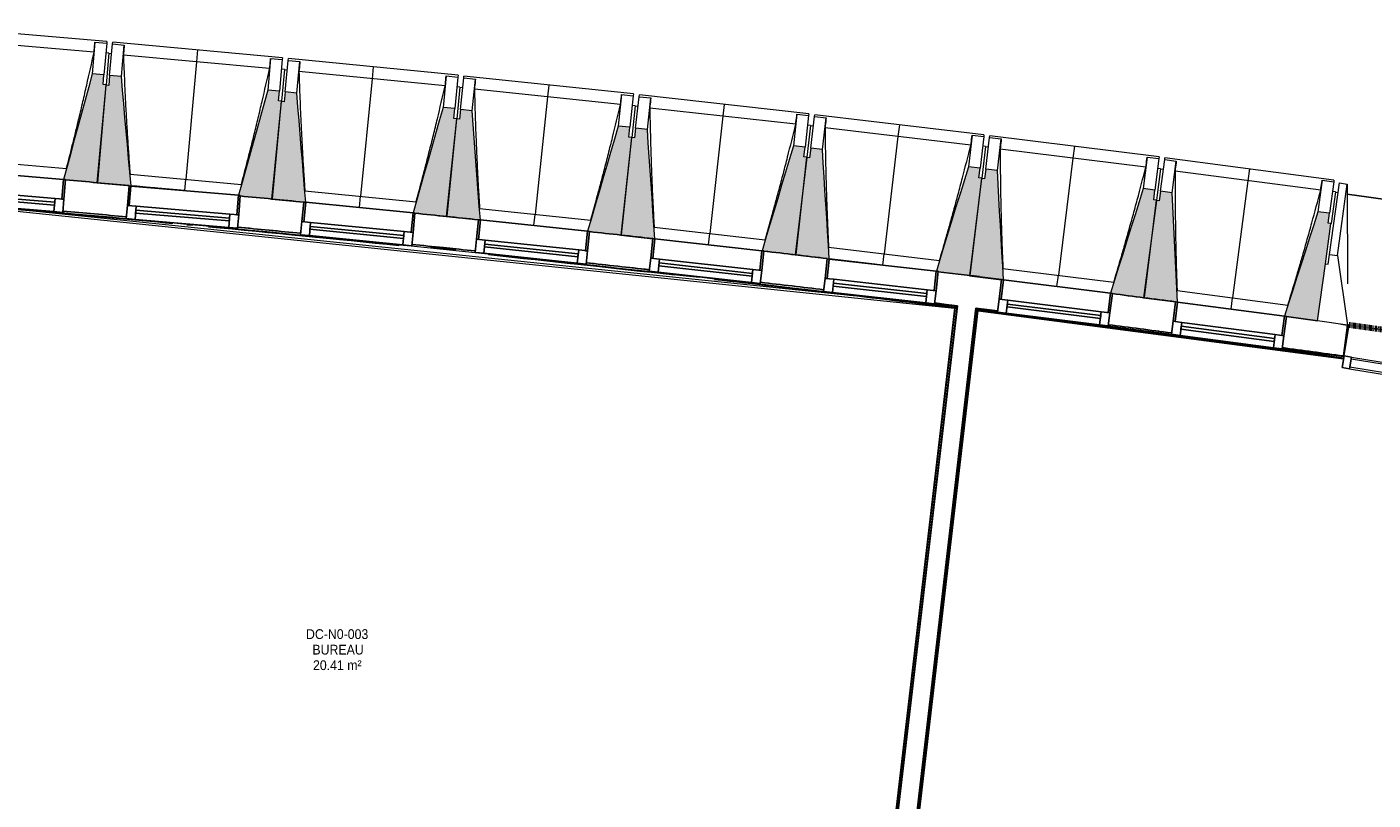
# Model space of a CAD drawing. Header units: millimetres. Extents: x -2845 to 74565, y -36590 to 13748.
# Tile 22 of 33: x 43835 to 50705, y -17807 to -13859. Entities that reach past the tile are written whole.
import ezdxf

# ---------------------------------------------------------------- set-up
doc = ezdxf.new("R2010")
doc.units = ezdxf.units.MM
doc.linetypes.add('Tiret', pattern=[2.5, 1.25, -1.25])
doc.layers.add('A-AREA', color=4, linetype='Tiret', lineweight=100, true_color=0x00ffff)
for name, color, linetype, lineweight in [('A-COLS', 7, 'Continuous', 18), ('A-FLOR', 7, 'Continuous', 25), ('A-FLOR-HRAL', 7, 'Continuous', 18), ('A-GENM', 7, 'Continuous', 18), ('A-GLAZ', 7, 'Continuous', 25), ('A-GLAZ-CURT', 7, 'Continuous', 18), ('A-GLAZ-CWMG', 7, 'Continuous', 18), ('A-WALL', 7, 'Continuous', 25), ('ESPACE', 7, 'Continuous', 30), ('I-WALL', 7, 'Continuous', 25), ('MUR', 7, 'Continuous', 25), ('S-BEAM', 7, 'Continuous', 18)]:
    doc.layers.add(name, color=color, linetype=linetype, lineweight=lineweight)
doc.styles.add('Arial_3', font='arial.ttf', dxfattribs={"width": 0.9, "height": 50})

# ---------------------------------------------------------------- blocks, each defined once
blk = doc.blocks.new('20_MUR PREFA_01 - Type 1-3119337-2021_015_1111_DCE_1_50_N0 FINI_CFO_AL SPE')
at = {"layer": 'A-GENM'}
for p, q in [((0, 722.1), (0, 661.4)), ((0, 661.4), (0, 58.5)), ((0, 0.7), (0, 58.5))]:
    blk.add_line(p, q, dxfattribs=at)
blk = doc.blocks.new('26_POTEAU GAUCHE - MODULE_05-3157953-2021_015_1111_DCE_1_50_N0 FINI_CFO_AL SPE')
at = {"layer": 'A-COLS'}
for p, q in [((-435, 713), (-395, 713)), ((-435, 344), (-435, 713)), ((-395, 713), (-324.2, 208.1)), ((-395, 344), (-395, 713)), ((-450, 663), (-435, 663)), ((-450, 294), (-450, 500.9)), ((-435, 294), (-435, 344)), ((-435, 344), (-395, 344)), ((-395, 344), (-295, 0)), ((-450, 0), (-450, 294)), ((-450, 294), (-435, 294)), ((-295, 0), (-450, 0))]:
    blk.add_line(p, q, dxfattribs=at)
blk = doc.blocks.new('B02_DC_STR_rvt-1-2021_015_1111_DCE_1_50_N0 FINI_CFO_AL SPE')
at = {"layer": 'S-BEAM', "lineweight": 5, "true_color": 0x787878}
for points in [[(-8972.4, -14653.8), (-8929.9, -14154.7), (-8944.9, -14153.4), (-8940.6, -14103.6), (-9000.4, -14098.5), (-9146.6, -14638.2), (-9136.8, -14639.1), (-9136.8, -14639.8), (-9073.6, -14645.1)], [(-8802.6, -14670.9), (-8851.8, -14113.2), (-8911.6, -14107.7), (-8916.2, -14157.5), (-8931.1, -14156.1), (-8976.9, -14654.9), (-8808.8, -14670.3)], [(-8080.6, -14737.1), (-8034.9, -14238.3), (-8049.8, -14237), (-8045.2, -14187.2), (-8105, -14181.7), (-8254.2, -14718.7), (-8244.7, -14719.5), (-8244.7, -14722.1), (-8111.9, -14734.3)], [(-7911, -14754.7), (-7956.5, -14197.3), (-8016.2, -14191.5), (-8021.1, -14241.2), (-8036.1, -14239.8), (-8085.1, -14738.3), (-7920.9, -14754.4), (-7920.8, -14753.7), (-7914.9, -14754.3)], [(-7189.4, -14826.3), (-7140.4, -14327.8), (-7155.3, -14326.4), (-7150.4, -14276.6), (-7210.1, -14270.7), (-7363.4, -14808.5), (-7353.5, -14809.5), (-7353.5, -14810.2), (-7286.8, -14816.7)], [(-7019.9, -14845), (-7061.8, -14287.3), (-7121.5, -14281.1), (-7126.7, -14330.8), (-7141.6, -14329.2), (-7193.9, -14827.4), (-7029.8, -14844.6), (-7029.7, -14843.9), (-7025.1, -14844.4)], [(-6298.8, -14921.3), (-6246.5, -14423.1), (-6261.4, -14421.6), (-6256.2, -14371.9), (-6315.9, -14365.6), (-6472.6, -14902.4), (-6462.8, -14903.4), (-6462.8, -14904.1), (-6338.2, -14917.2)], [(-6129.3, -14941.1), (-6167.6, -14383.2), (-6227.3, -14376.5), (-6232.8, -14426.2), (-6247.7, -14424.6), (-6303.2, -14922.4), (-6139.2, -14940.7), (-6139.2, -14940)], [(-5408.8, -15022.1), (-5353.3, -14524.3), (-5368.2, -14522.6), (-5362.6, -14472.9), (-5422.3, -14466.3), (-5582.5, -15002), (-5572.7, -15003.1), (-5572.7, -15003.8), (-5502.5, -15011.7)], [(-5239.4, -15043.7), (-5274.1, -14484.8), (-5333.7, -14477.8), (-5339.6, -14527.4), (-5354.5, -14525.7), (-5413.2, -15023.1), (-5239.6, -15043.6)], [(-4519.4, -15128.7), (-4460.7, -14631.2), (-4475.6, -14629.5), (-4469.7, -14579.8), (-4529.3, -14572.8), (-4692.5, -15105.7), (-4683, -15106.8), (-4683, -15109.4), (-4564.5, -15123.4)], [(-4350.3, -15150.6), (-4381.3, -14592.3), (-4440.9, -14584.9), (-4447, -14634.5), (-4461.9, -14632.6), (-4523.9, -15129.7), (-4360.2, -15150.1), (-4360.1, -15149.4)], [(-3630.8, -15241), (-3568.8, -14744), (-3583.7, -14742.1), (-3577.5, -14692.5), (-3637.1, -14685.1), (-3804.3, -15218.7), (-3794.5, -15220), (-3794.5, -15220.6), (-3720.8, -15229.8)], [(-3461.8, -15264.1), (-3489.2, -14705.6), (-3548.7, -14697.8), (-3555.2, -14747.3), (-3570.1, -14745.4), (-3635.3, -15242), (-3471.7, -15263.5), (-3471.6, -15262.8), (-3465.2, -15263.7)], [(-2747.3, -15358.6), (-2678.8, -14864), (-2678, -14864.1), (-2677.8, -14862.6), (-2692.6, -14860.6), (-2686.1, -14811), (-2745.6, -14803.2), (-2916.3, -15335.7), (-2906.5, -15337), (-2906.5, -15337.7), (-2747.5, -15358.6)]]:
    blk.add_hatch(color=8, dxfattribs=at).paths.add_polyline_path(points)
at = {"layer": 'A-FLOR'}
blk.add_arc((-21384.2, -152545.4), 139107.1, 79.323004, 82.237507, dxfattribs=at)
at = {"layer": 'S-BEAM'}
for p, q in [((-8926.1, -13933), (-9792.9, -13859.2)), ((-8991.2, -13988.3), (-9738.1, -13924.7)), ((-8986.6, -13937), (-9000.4, -14098.5)), ((-8986.7, -13937.2), (-8986.6, -13937)), ((-8986.6, -13937), (-8926.8, -13942.1)), ((-8926.8, -13942.1), (-8940.6, -14103.6)), ((-8926.1, -13933), (-8926.8, -13942.1)), ((-8896.8, -13946.3), (-8896, -13937.2)), ((-8029.6, -14016.7), (-8896, -13937.2)), ((-8916.1, -13993.2), (-8931.1, -13991.9)), ((-8916.1, -13993.2), (-8929.9, -14154.7)), ((-8901.3, -13996), (-8916.3, -13994.7)), ((-8911.6, -14107.7), (-8896.8, -13946.3)), ((-8896.8, -13946.3), (-8837, -13951.7)), ((-8851.8, -14113.2), (-8837, -13951.7)), ((-8095.1, -14071.6), (-8841.5, -14003.1)), ((-8837, -13951.7), (-8837, -13952)), ((-8090.2, -14020.3), (-8105, -14181.7)), ((-8090.2, -14020.3), (-8030.4, -14025.8)), ((-8090.2, -14020.5), (-8090.2, -14020.3)), ((-8030.4, -14025.8), (-8045.2, -14187.2)), ((-8020.1, -14076.9), (-8035, -14075.5)), ((-8020.1, -14076.9), (-8034.9, -14238.3)), ((-8029.6, -14016.7), (-8030.4, -14025.8)), ((-8005.3, -14079.9), (-8020.2, -14078.4)), ((-8016.2, -14191.5), (-8000.4, -14030.1)), ((-8000.4, -14030.1), (-7999.5, -14021.1)), ((-8000.4, -14030.1), (-7940.7, -14036)), ((-7133.7, -14106.3), (-7999.5, -14021.1)), ((-7956.5, -14197.3), (-7940.7, -14036)), ((-7940.7, -14036), (-7940.7, -14036.3)), ((-8940.6, -14103.6), (-9000.4, -14098.5)), ((-8944.9, -14153.4), (-8940.6, -14103.6)), ((-8911.6, -14107.7), (-8916.2, -14157.5)), ((-8851.8, -14113.2), (-8911.6, -14107.7)), ((-7199.5, -14160.7), (-7945.5, -14087.4)), ((-7194.3, -14109.4), (-7210.1, -14270.7)), ((-7194.3, -14109.4), (-7134.6, -14115.3)), ((-7194.3, -14109.7), (-7194.3, -14109.4)), ((-7134.6, -14115.3), (-7150.4, -14276.6)), ((-7133.7, -14106.3), (-7134.6, -14115.3)), ((-7121.5, -14281.1), (-7104.5, -14119.9)), ((-7104.5, -14119.9), (-7103.6, -14110.9)), ((-7104.5, -14119.9), (-7044.9, -14126.1)), ((-6238.3, -14201.6), (-7103.6, -14110.9)), ((-7061.8, -14287.3), (-7044.9, -14126.1)), ((-7044.9, -14126.1), (-7044.9, -14126.4)), ((-8931.1, -14156.1), (-8976.9, -14654.9)), ((-8972.4, -14653.8), (-8929.9, -14154.7)), ((-8929.9, -14154.7), (-8944.9, -14153.4)), ((-8916.2, -14157.5), (-8931.1, -14156.1)), ((-8045.2, -14187.2), (-8105, -14181.7)), ((-8049.8, -14237), (-8045.2, -14187.2)), ((-8016.2, -14191.5), (-8021.1, -14241.2)), ((-7956.5, -14197.3), (-8016.2, -14191.5)), ((-7124.5, -14166.5), (-7140.4, -14327.8)), ((-7124.5, -14166.5), (-7139.4, -14165)), ((-7109.8, -14169.6), (-7124.7, -14168)), ((-6304.6, -14255.7), (-7050, -14177.4)), ((-6299, -14204.4), (-6315.9, -14365.6)), ((-6299, -14204.4), (-6239.3, -14210.6)), ((-6299, -14204.6), (-6299, -14204.4)), ((-6239.3, -14210.6), (-6256.2, -14371.9)), ((-6238.3, -14201.6), (-6239.3, -14210.6)), ((-6227.3, -14376.5), (-6209.3, -14215.4)), ((-6209.3, -14215.4), (-6208.3, -14206.4)), ((-6209.3, -14215.4), (-6149.7, -14222.1)), ((-5343.7, -14302.8), (-6208.3, -14206.4)), ((-8036.1, -14239.8), (-8085.1, -14738.3)), ((-8080.6, -14737.1), (-8034.9, -14238.3)), ((-8034.9, -14238.3), (-8049.8, -14237)), ((-8021.1, -14241.2), (-8036.1, -14239.8)), ((-7150.4, -14276.6), (-7210.1, -14270.7)), ((-7155.3, -14326.4), (-7150.4, -14276.6)), ((-7121.5, -14281.1), (-7126.7, -14330.8)), ((-7061.8, -14287.3), (-7121.5, -14281.1)), ((-6229.6, -14261.9), (-6246.5, -14423.1)), ((-6229.6, -14261.9), (-6244.5, -14260.4)), ((-6214.8, -14265.1), (-6229.7, -14263.5)), ((-6167.6, -14383.2), (-6149.7, -14222.1)), ((-5410.2, -14356.4), (-6155.2, -14273.4)), ((-6149.7, -14222.1), (-6149.7, -14222.3)), ((-7141.6, -14329.2), (-7193.9, -14827.4)), ((-7189.4, -14826.3), (-7140.4, -14327.8)), ((-7140.4, -14327.8), (-7155.3, -14326.4)), ((-7126.7, -14330.8), (-7141.6, -14329.2)), ((-5404.3, -14305.2), (-5422.3, -14466.3)), ((-5404.4, -14305.4), (-5404.3, -14305.2)), ((-5404.3, -14305.2), (-5344.7, -14311.8)), ((-5344.7, -14311.8), (-5362.6, -14472.9)), ((-5343.7, -14302.8), (-5344.7, -14311.8)), ((-5333.7, -14477.8), (-5314.7, -14316.8)), ((-5314.7, -14316.8), (-5313.7, -14307.8)), ((-5314.7, -14316.8), (-5255.1, -14323.8)), ((-4449.7, -14409.9), (-5313.7, -14307.8)), ((-5274.1, -14484.8), (-5255.1, -14323.8)), ((-5255.1, -14323.8), (-5255.1, -14324.1)), ((-6256.2, -14371.9), (-6315.9, -14365.6)), ((-6247.7, -14424.6), (-6303.2, -14922.4)), ((-6298.8, -14921.3), (-6246.5, -14423.1)), ((-6261.4, -14421.6), (-6256.2, -14371.9)), ((-6246.5, -14423.1), (-6261.4, -14421.6)), ((-6232.8, -14426.2), (-6247.7, -14424.6)), ((-6227.3, -14376.5), (-6232.8, -14426.2)), ((-6167.6, -14383.2), (-6227.3, -14376.5)), ((-5335.3, -14363.2), (-5353.3, -14524.3)), ((-5335.3, -14363.2), (-5350.2, -14361.5)), ((-5320.6, -14366.5), (-5335.5, -14364.7)), ((-4516.6, -14463), (-5260.9, -14375.1)), ((-4510.3, -14411.8), (-4529.3, -14572.8)), ((-4510.4, -14412.1), (-4510.3, -14411.8)), ((-4510.3, -14411.8), (-4450.7, -14418.8)), ((-4450.7, -14418.8), (-4469.7, -14579.8)), ((-4449.7, -14409.9), (-4450.7, -14418.8)), ((-4440.9, -14584.9), (-4420.8, -14424)), ((-4420.8, -14424), (-4419.7, -14415)), ((-4420.8, -14424), (-4361.3, -14431.4)), ((-3556.4, -14522.7), (-4419.7, -14415)), ((-5362.6, -14472.9), (-5422.3, -14466.3)), ((-5368.2, -14522.6), (-5362.6, -14472.9)), ((-5333.7, -14477.8), (-5339.6, -14527.4)), ((-5274.1, -14484.8), (-5333.7, -14477.8)), ((-4441.7, -14470.3), (-4460.7, -14631.2)), ((-4441.7, -14470.3), (-4456.6, -14468.5)), ((-4427, -14473.6), (-4441.9, -14471.8)), ((-4381.3, -14592.3), (-4361.3, -14431.4)), ((-3623.6, -14575.4), (-4367.4, -14482.6)), ((-4361.3, -14431.4), (-4361.3, -14431.7)), ((-9700.1, -14533.1), (-9131.6, -14581.5)), ((-5354.5, -14525.7), (-5413.2, -15023.1)), ((-5408.8, -15022.1), (-5353.3, -14524.3)), ((-5353.3, -14524.3), (-5368.2, -14522.6)), ((-5339.6, -14527.4), (-5354.5, -14525.7)), ((-3617, -14524.2), (-3637.1, -14685.1)), ((-3617.1, -14524.5), (-3617, -14524.2)), ((-3617, -14524.2), (-3557.5, -14531.7)), ((-3557.5, -14531.7), (-3577.5, -14692.5)), ((-3556.4, -14522.7), (-3557.5, -14531.7)), ((-3548.7, -14697.8), (-3527.6, -14537)), ((-3527.6, -14537), (-3468.1, -14544.8)), ((-3527.5, -14536.6), (-3526.4, -14528.1)), ((-2663.8, -14641.3), (-3526.4, -14528.1)), ((-3489.2, -14705.6), (-3468.1, -14544.8)), ((-3468.1, -14544.8), (-3468.1, -14545.1)), ((-8807.5, -14611.7), (-8239.4, -14663.8)), ((-4469.7, -14579.8), (-4529.3, -14572.8)), ((-4519.4, -15128.7), (-4460.7, -14631.2)), ((-4475.6, -14629.5), (-4469.7, -14579.8)), ((-4460.7, -14631.2), (-4475.6, -14629.5)), ((-4440.9, -14584.9), (-4447, -14634.5)), ((-4381.3, -14592.3), (-4440.9, -14584.9)), ((-3548.8, -14583.1), (-3568.8, -14744)), ((-3548.8, -14583.1), (-3563.7, -14581.3)), ((-3534.1, -14586.6), (-3549, -14584.7)), ((-2731.5, -14693.6), (-3474.6, -14596)), ((-9136.9, -14639.7), (-8972.4, -14653.8)), ((-8976.9, -14654.9), (-8802.6, -14670.9)), ((-8528.7, -14695.3), (-8802.7, -14670.2)), ((-7915.4, -14696.2), (-7347.6, -14752)), ((-4461.9, -14632.6), (-4523.9, -15129.7)), ((-4447, -14634.5), (-4461.9, -14632.6)), ((-3577.5, -14692.5), (-3637.1, -14685.1)), ((-3583.7, -14742.1), (-3577.5, -14692.5)), ((-3548.7, -14697.8), (-3555.2, -14747.3)), ((-3489.2, -14705.6), (-3548.7, -14697.8)), ((-2724.5, -14642.5), (-2745.6, -14803.2)), ((-2724.6, -14642.7), (-2724.5, -14642.5)), ((-2724.5, -14642.5), (-2665, -14650.3)), ((-2665, -14650.3), (-2686.1, -14811)), ((-2656.6, -14701.8), (-2671.5, -14699.9)), ((-2663.8, -14641.3), (-2665, -14650.3)), ((-8244.9, -14722.1), (-8080.6, -14737.1)), ((-8085.1, -14738.3), (-7920.9, -14754.4)), ((-3570.1, -14745.4), (-3635.3, -15242)), ((-3630.8, -15241), (-3568.8, -14744)), ((-3568.8, -14744), (-3583.7, -14742.1)), ((-3555.2, -14747.3), (-3570.1, -14745.4)), ((-2656.6, -14701.8), (-2677.8, -14862.6)), ((-7353.7, -14810.2), (-7189.4, -14826.3)), ((-7193.9, -14827.4), (-7029.8, -14844.6)), ((-7023.9, -14786.4), (-6456.5, -14846)), ((-2686.1, -14811), (-2745.6, -14803.2)), ((-2692.6, -14860.6), (-2686.1, -14811)), ((-6462.9, -14904.1), (-6298.8, -14921.3)), ((-6133, -14882.5), (-5566, -14945.7)), ((-2677.8, -14862.6), (-2692.6, -14860.6)), ((-2678, -14864.1), (-2677.8, -14862.6)), ((-6303.2, -14922.4), (-6139.2, -14940.7)), ((-5572.8, -15003.8), (-5408.8, -15022.1)), ((-5413.2, -15023.1), (-5239.4, -15043.7)), ((-5242.8, -14984.4), (-4676.2, -15051.3)), ((-4966.3, -15075.2), (-5239.5, -15043)), ((-4683.3, -15109.3), (-4519.4, -15128.7)), ((-4353.2, -15092), (-3787.1, -15162.6)), ((-4523.9, -15129.7), (-4360.2, -15150.1)), ((-3794.6, -15220.6), (-3630.8, -15241)), ((-3635.3, -15242), (-3471.7, -15263.5)), ((-3464.3, -15205.5), (-2898.7, -15279.8)), ((-2906.6, -15337.7), (-2747.2, -15358.6))]:
    blk.add_line(p, q, dxfattribs=at)
at = {"layer": 'S-BEAM', "flags": 128}
for points in [[(-8991.2, -13988.3), (-8990.3, -13978.1), (-8989.4, -13967.9), (-8988.5, -13957.7), (-8987.6, -13947.4), (-8986.7, -13937.2)], [(-8837, -13952), (-8837.9, -13962.2), (-8838.8, -13972.4), (-8839.7, -13982.7), (-8840.6, -13992.9), (-8841.5, -14003.1)], [(-8095.1, -14071.6), (-8094.1, -14061.4), (-8093.2, -14051.2), (-8092.2, -14041), (-8091.2, -14030.7), (-8090.2, -14020.5)], [(-7940.7, -14036.3), (-7941.6, -14046.5), (-7942.6, -14056.7), (-7943.5, -14066.9), (-7944.5, -14077.1), (-7945.5, -14087.4)], [(-9000.4, -14098.5), (-9018.7, -14166), (-9037, -14233.6), (-9055.3, -14301.1), (-9073.6, -14368.7), (-9091.9, -14436.2), (-9110.2, -14503.8), (-9128.5, -14571.4), (-9146.6, -14638.2)], [(-8802.6, -14670.9), (-8808.8, -14601.2), (-8814.9, -14531.5), (-8821.1, -14461.7), (-8827.2, -14392), (-8833.4, -14322.3), (-8839.5, -14252.6), (-8845.7, -14182.9), (-8851.8, -14113.2)], [(-7199.5, -14160.7), (-7198.5, -14150.5), (-7197.5, -14140.3), (-7196.4, -14130.1), (-7195.4, -14119.9), (-7194.3, -14109.7)], [(-7044.9, -14126.4), (-7045.9, -14136.6), (-7046.9, -14146.8), (-7048, -14157), (-7049, -14167.2), (-7050, -14177.4)], [(-8105, -14181.7), (-8123.7, -14249.1), (-8142.5, -14316.6), (-8161.2, -14384), (-8179.9, -14451.4), (-8198.7, -14518.9), (-8217.4, -14586.3), (-8236.2, -14653.7), (-8254.2, -14718.7)], [(-7911, -14754.7), (-7916.6, -14685.6), (-7922.3, -14615.9), (-7928, -14546.1), (-7933.7, -14476.4), (-7939.4, -14406.6), (-7945.1, -14336.8), (-7950.8, -14267.1), (-7956.5, -14197.3)], [(-6304.6, -14255.7), (-6303.5, -14245.4), (-6302.4, -14235.2), (-6301.2, -14225), (-6300.1, -14214.8), (-6299, -14204.6)], [(-7210.1, -14270.7), (-7229.3, -14338), (-7248.5, -14405.3), (-7267.7, -14472.7), (-7286.8, -14540), (-7306, -14607.3), (-7325.2, -14674.6), (-7344.4, -14741.9), (-7363.4, -14808.5)], [(-7019.9, -14845), (-7025.1, -14775.9), (-7030.3, -14706.1), (-7035.5, -14636.3), (-7040.8, -14566.5), (-7046, -14496.7), (-7051.3, -14426.9), (-7056.5, -14357.1), (-7061.8, -14287.3)], [(-6149.7, -14222.3), (-6150.8, -14232.5), (-6151.9, -14242.7), (-6153, -14252.9), (-6154.1, -14263.2), (-6155.2, -14273.4)], [(-5410.2, -14356.4), (-5409.1, -14346.2), (-5407.9, -14336), (-5406.7, -14325.8), (-5405.5, -14315.6), (-5404.4, -14305.4)], [(-5255.1, -14324.1), (-5256.3, -14334.3), (-5257.5, -14344.5), (-5258.6, -14354.7), (-5259.8, -14364.9), (-5260.9, -14375.1)], [(-6315.9, -14365.6), (-6335.5, -14432.8), (-6355.1, -14500), (-6374.7, -14567.1), (-6394.3, -14634.3), (-6414, -14701.5), (-6433.6, -14768.7), (-6453.2, -14835.9), (-6472.6, -14902.4)], [(-6129.3, -14941.1), (-6134.1, -14871.9), (-6138.9, -14802.1), (-6143.7, -14732.3), (-6148.5, -14662.5), (-6153.3, -14592.6), (-6158.1, -14522.8), (-6162.8, -14453), (-6167.6, -14383.2)], [(-4516.6, -14463), (-4515.3, -14452.8), (-4514.1, -14442.6), (-4512.9, -14432.4), (-4511.6, -14422.2), (-4510.4, -14412.1)], [(-5422.3, -14466.3), (-5442.3, -14533.3), (-5462.4, -14600.4), (-5482.4, -14667.4), (-5502.5, -14734.5), (-5522.5, -14801.5), (-5542.6, -14868.6), (-5562.6, -14935.7), (-5582.5, -15002)], [(-5239.4, -15043.7), (-5243.8, -14973.8), (-5248.1, -14903.9), (-5252.5, -14834.1), (-5256.8, -14764.2), (-5261.1, -14694.4), (-5265.5, -14624.5), (-5269.8, -14554.7), (-5274.1, -14484.8)], [(-4361.3, -14431.7), (-4362.5, -14441.9), (-4363.7, -14452.1), (-4364.9, -14462.3), (-4366.2, -14472.5), (-4367.4, -14482.6)], [(-3623.6, -14575.4), (-3622.3, -14565.2), (-3621, -14555), (-3619.7, -14544.9), (-3618.4, -14534.7), (-3617.1, -14524.5)], [(-3468.1, -14545.1), (-3469.4, -14555.3), (-3470.7, -14565.5), (-3472, -14575.7), (-3473.3, -14585.8), (-3474.6, -14596)], [(-4529.3, -14572.8), (-4549.8, -14639.7), (-4570.3, -14706.6), (-4590.8, -14773.5), (-4611.3, -14840.5), (-4631.8, -14907.4), (-4652.3, -14974.3), (-4672.7, -15041.2), (-4692.5, -15105.7)], [(-4350.3, -15150.6), (-4354.1, -15081.5), (-4358, -15011.6), (-4361.9, -14941.7), (-4365.8, -14871.8), (-4369.7, -14801.9), (-4373.6, -14732), (-4377.4, -14662.2), (-4381.3, -14592.3)], [(-3637.1, -14685.1), (-3658, -14751.9), (-3678.9, -14818.7), (-3699.9, -14885.5), (-3720.8, -14952.2), (-3741.7, -15019), (-3762.6, -15085.8), (-3783.6, -15152.6), (-3804.3, -15218.7)], [(-2731.5, -14693.6), (-2730.1, -14683.4), (-2728.7, -14673.3), (-2727.3, -14663.1), (-2725.9, -14652.9), (-2724.6, -14642.7)], [(-3461.8, -15264.1), (-3465.2, -15194.9), (-3468.7, -15125), (-3472.1, -15055.1), (-3475.5, -14985.2), (-3478.9, -14915.3), (-3482.4, -14845.4), (-3485.8, -14775.5), (-3489.2, -14705.6)], [(-2745.6, -14803.2), (-2767, -14869.9), (-2788.3, -14936.5), (-2809.7, -15003.2), (-2831, -15069.8), (-2852.4, -15136.5), (-2873.8, -15203.1), (-2895.1, -15269.8), (-2916.3, -15335.7)]]:
    blk.add_lwpolyline(points, dxfattribs=at)
at = {"layer": 'S-BEAM'}
for points, knots in [([(-9131.7, -14581.5), (-9121.1, -14540.6), (-9105, -14477.4), (-9083.9, -14391.6), (-9066.4, -14319), (-9047.9, -14240.6), (-9022.1, -14128.6), (-9003.4, -14044.5), (-8991.2, -13988.3)], [0.0183438, 0.0183438, 0.0183438, 0.0183438, 0.2222222, 0.3333333, 0.4444444, 0.5833333, 0.7222222, 1, 1, 1, 1]), ([(-8841.5, -14003.1), (-8839.8, -14049.1), (-8837, -14117.9), (-8832.7, -14209.7), (-8828.8, -14284.4), (-8824.3, -14364.7), (-8818.9, -14450.8), (-8813.3, -14533.2), (-8809.3, -14586.8), (-8807.3, -14611.7)], [0, 0, 0, 0, 0.2222222, 0.3333333, 0.4444444, 0.5833333, 0.7222222, 0.8611111, 0.9816328, 0.9816328, 0.9816328, 0.9816328]), ([(-8239.5, -14663.9), (-8228.6, -14623), (-8212.1, -14559.9), (-8190.4, -14474.3), (-8172.4, -14401.7), (-8153.4, -14323.5), (-8126.9, -14211.6), (-8107.7, -14127.7), (-8095.1, -14071.6)], [0.0183438, 0.0183438, 0.0183438, 0.0183438, 0.2222222, 0.3333333, 0.4444444, 0.5833333, 0.7222222, 1, 1, 1, 1]), ([(-7945.5, -14087.4), (-7944.1, -14133.3), (-7941.7, -14202.2), (-7938, -14294), (-7934.6, -14368.7), (-7930.6, -14449.1), (-7925.8, -14535.2), (-7920.7, -14617.6), (-7917.1, -14671.3), (-7915.3, -14696.2)], [0, 0, 0, 0, 0.2222222, 0.3333333, 0.4444444, 0.5833333, 0.7222222, 0.8611111, 0.9816328, 0.9816328, 0.9816328, 0.9816328]), ([(-7347.8, -14752), (-7336.6, -14711.3), (-7319.7, -14648.2), (-7297.4, -14562.7), (-7278.9, -14490.3), (-7259.4, -14412.2), (-7232.2, -14300.5), (-7212.5, -14216.7), (-7199.5, -14160.7)], [0.0183438, 0.0183438, 0.0183438, 0.0183438, 0.2222222, 0.3333333, 0.4444444, 0.5833333, 0.7222222, 1, 1, 1, 1]), ([(-7050, -14177.4), (-7048.9, -14223.4), (-7047, -14292.3), (-7043.9, -14384.1), (-7041, -14458.9), (-7037.5, -14539.3), (-7033.3, -14625.4), (-7028.7, -14707.9), (-7025.4, -14761.5), (-7023.8, -14786.5)], [0, 0, 0, 0, 0.2222222, 0.3333333, 0.4444444, 0.5833333, 0.7222222, 0.8611111, 0.9816328, 0.9816328, 0.9816328, 0.9816328]), ([(-6456.6, -14846), (-6445.2, -14805.3), (-6427.9, -14742.4), (-6405.1, -14657), (-6386.1, -14584.7), (-6366.1, -14506.8), (-6338.2, -14395.2), (-6317.9, -14311.6), (-6304.6, -14255.7)], [0.0183438, 0.0183438, 0.0183438, 0.0183438, 0.2222222, 0.3333333, 0.4444444, 0.5833333, 0.7222222, 1, 1, 1, 1]), ([(-6155.2, -14273.4), (-6154.3, -14319.3), (-6152.9, -14388.2), (-6150.3, -14480.1), (-6148, -14554.8), (-6145, -14635.2), (-6141.3, -14721.4), (-6137.3, -14803.9), (-6134.3, -14857.6), (-6132.9, -14882.5)], [0, 0, 0, 0, 0.2222222, 0.3333333, 0.4444444, 0.5833333, 0.7222222, 0.8611111, 0.9816328, 0.9816328, 0.9816328, 0.9816328]), ([(-5566.1, -14945.7), (-5554.5, -14905.1), (-5536.7, -14842.3), (-5513.4, -14757.1), (-5493.9, -14685), (-5473.4, -14607.1), (-5444.7, -14495.8), (-5423.9, -14412.2), (-5410.2, -14356.4)], [0.0183438, 0.0183438, 0.0183438, 0.0183438, 0.2222222, 0.3333333, 0.4444444, 0.5833333, 0.7222222, 1, 1, 1, 1]), ([(-5260.9, -14375.1), (-5260.4, -14421.1), (-5259.4, -14490), (-5257.5, -14581.8), (-5255.6, -14656.6), (-5253.2, -14737), (-5250, -14823.3), (-5246.5, -14905.7), (-5243.9, -14959.4), (-5242.6, -14984.4)], [0, 0, 0, 0, 0.2222222, 0.3333333, 0.4444444, 0.5833333, 0.7222222, 0.8611111, 0.9816328, 0.9816328, 0.9816328, 0.9816328]), ([(-4676.3, -15051.3), (-4664.4, -15010.8), (-4646.2, -14948.1), (-4622.3, -14863), (-4602.4, -14791), (-4581.4, -14713.3), (-4552, -14602.1), (-4530.6, -14518.7), (-4516.6, -14463)], [0.0183438, 0.0183438, 0.0183438, 0.0183438, 0.2222222, 0.3333333, 0.4444444, 0.5833333, 0.7222222, 1, 1, 1, 1]), ([(-4367.4, -14482.6), (-4367.2, -14528.6), (-4366.6, -14597.5), (-4365.3, -14689.4), (-4363.9, -14764.2), (-4362, -14844.6), (-4359.4, -14930.9), (-4356.5, -15013.4), (-4354.2, -15067.1), (-4353.1, -15092)], [0, 0, 0, 0, 0.2222222, 0.3333333, 0.4444444, 0.5833333, 0.7222222, 0.8611111, 0.9816328, 0.9816328, 0.9816328, 0.9816328]), ([(-3787.2, -15162.6), (-3775, -15122.2), (-3756.4, -15059.6), (-3732, -14974.7), (-3711.6, -14902.8), (-3690.1, -14825.3), (-3659.9, -14714.3), (-3638, -14631), (-3623.6, -14575.4)], [0.0183438, 0.0183438, 0.0183438, 0.0183438, 0.2222222, 0.3333333, 0.4444444, 0.5833333, 0.7222222, 1, 1, 1, 1]), ([(-3474.6, -14596), (-3474.7, -14642), (-3474.6, -14710.9), (-3473.8, -14802.8), (-3472.9, -14877.6), (-3471.5, -14958), (-3469.5, -15044.3), (-3467.1, -15126.8), (-3465.2, -15180.5), (-3464.2, -15205.5)], [0, 0, 0, 0, 0.2222222, 0.3333333, 0.4444444, 0.5833333, 0.7222222, 0.8611111, 0.9816328, 0.9816328, 0.9816328, 0.9816328]), ([(-2898.8, -15279.8), (-2886.4, -15239.4), (-2867.4, -15176.9), (-2842.4, -15092.2), (-2821.5, -15020.5), (-2799.5, -14943), (-2768.6, -14832.3), (-2746.2, -14749.1), (-2731.5, -14693.6)], [0.0183438, 0.0183438, 0.0183438, 0.0183438, 0.2222222, 0.3333333, 0.4444444, 0.5833333, 0.7222222, 1, 1, 1, 1])]:
    blk.add_open_spline(points, degree=3, knots=knots, dxfattribs=at)
at = {"layer": 'S-BEAM', "color": 5, "lineweight": 25, "true_color": 0x0000ff}
for name, p, rotation in [('20_MUR PREFA_01 - Type 1-3119337-2021_015_1111_DCE_1_50_N0 FINI_CFO_AL SPE', (-8528.8, -14696), 354.7569416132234), ('20_MUR PREFA_01 - Type 1-3119337-2021_015_1111_DCE_1_50_N0 FINI_CFO_AL SPE', (-7637.2, -14782.3), 354.383875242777), ('20_MUR PREFA_01 - Type 1-3119337-2021_015_1111_DCE_1_50_N0 FINI_CFO_AL SPE', (-6746.3, -14874.4), 354.0108088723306), ('20_MUR PREFA_01 - Type 1-3119337-2021_015_1111_DCE_1_50_N0 FINI_CFO_AL SPE', (-5856, -14972.2), 353.6377425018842), ('20_MUR PREFA_01 - Type 1-3119337-2021_015_1111_DCE_1_50_N0 FINI_CFO_AL SPE', (-4966.3, -15075.9), 353.2646761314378), ('20_MUR PREFA_01 - Type 1-3119337-2021_015_1111_DCE_1_50_N0 FINI_CFO_AL SPE', (-4077.4, -15185.4), 352.8916097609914), ('20_MUR PREFA_01 - Type 1-3119337-2021_015_1111_DCE_1_50_N0 FINI_CFO_AL SPE', (-3189.1, -15300.6), 352.518543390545), ('26_POTEAU GAUCHE - MODULE_05-3157953-2021_015_1111_DCE_1_50_N0 FINI_CFO_AL SPE', (-2301.7, -15421.6), 352.1454770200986)]:
    blk.add_blockref(name, p, dxfattribs=dict(at, rotation=rotation))
blk = doc.blocks.new('Panneau système - Vitré-356748-2021_015_1111_DCE_1_50_N0 FINI_CFO_AL SPE')
at = {"layer": 'A-GLAZ-CURT'}
for p, q in [((664, 20), (-664, 20)), ((-664, 20), (-664, -20)), ((664, -20), (664, 20)), ((-664, -20), (664, -20))]:
    blk.add_line(p, q, dxfattribs=at)
blk = doc.blocks.new('Meneau rectangulaire - AWS60_60x70-367281-2021_015_1111_DCE_1_50_N0 FINI_CFO_AL SPE')
at = {"layer": 'A-GLAZ-CWMG'}
for p, q in [((-2574.7, -15545.4), (-1263.7, -15757.4)), ((-2584.2, -15604.6), (-1273.3, -15816.6))]:
    blk.add_line(p, q, dxfattribs=at)
blk = doc.blocks.new('Meneau rectangulaire - AWS60_60x38-356571-2021_015_1111_DCE_1_50_N0 FINI_CFO_AL SPE')
at = {"layer": 'A-GLAZ-CWMG', "lineweight": 25}
for p, q in [((-38, 30), (0, 30)), ((-38, -30), (-38, 30)), ((0, 30), (0, -30)), ((0, -30), (-38, -30))]:
    blk.add_line(p, q, dxfattribs=at)
blk = doc.blocks.new('12_CORNIERE HABILLAGE - 12_CORNIERE HABILLAGE-370872-2021_015_1111_DCE_1_50_N0 FINI_CFO_AL SPE')
at = {"layer": 'A-GENM', "color": 8, "true_color": 0x808080}
for p, q in [((-3488.8, 158), (-3444.1, 158)), ((-3442.1, 160), (-3449.3, 160)), ((-3444.1, 158), (-3444.1, 0)), ((-3442.1, 0), (-3442.1, 160)), ((3442.1, 150.4), (3442.1, 0)), ((3444.1, 0), (3444.1, 150.4)), ((-3444.1, 0), (-3442.1, 0)), ((3442.1, 0), (3444.1, 0))]:
    blk.add_line(p, q, dxfattribs=at)
blk = doc.blocks.new('XXX_VIDE FENETRE - 550-377501-2021_015_1111_DCE_1_50_N0 FINI_CFO_AL SPE')
at = {"layer": 'A-GLAZ'}
for p, q in [((-285, 0), (-285, -100)), ((-275, 0), (-285, 0)), ((275, 0), (-275, 0)), ((-275, -100), (-275, 0)), ((285, 0), (275, 0)), ((275, 0), (275, -100)), ((285, -100), (285, 0)), ((-285, -100), (-275, -100)), ((-240, -100), (-285, -100)), ((-285, -100), (-285, -167.5)), ((-240, -167.5), (-240, -100)), ((240, -100), (-240, -100)), ((240, -100), (240, -167.5)), ((285, -100), (240, -100)), ((275, -100), (285, -100)), ((285, -167.5), (285, -100)), ((-285, -167.5), (-240, -167.5)), ((-240, -167.5), (240, -167.5)), ((240, -167.5), (285, -167.5))]:
    blk.add_line(p, q, dxfattribs=at)
at = {"layer": 'A-GLAZ', "color": 173, "true_color": 0x5c63b1}
for p, q in [((240, -120), (-240, -120)), ((-240, -120), (-240, -135)), ((-240, -135), (240, -135)), ((240, -135), (240, -120))]:
    blk.add_line(p, q, dxfattribs=at)
blk = doc.blocks.new('Garde-corps - Garde-corps-505843-2021_015_1111_DCE_1_50_N0 FINI_CFO_AL SPE')
at = {"layer": 'A-FLOR-HRAL'}
for p, q in [((-9825.2, -14754.7), (-4600.3, -15294.7)), ((-9591.9, -14768.4), (-4588.7, -15285.5)), ((-8517.7, -14869.2), (-8488.4, -14872)), ((-8258.5, -14881.8), (-8097.5, -14897.3)), ((-8084.4, -14898.6), (-7936.5, -14913)), ((-7981.2, -14920.5), (-7771.3, -14941.2)), ((-7273.8, -14982.5), (-7144.3, -14995.9)), ((-6635.1, -15058.7), (-6618.7, -15060.5)), ((-6556.6, -15067.2), (-6458.6, -15077.8)), ((-6479.6, -15063.6), (-6333.6, -15079.5)), ((-6318.2, -15081.2), (-6156.9, -15099.1)), ((-4600.3, -15294.7), (-4938.3, -18181)), ((-4598.5, -15293.3), (-4936.9, -18182.8)), ((-4596.6, -15291.7), (-4935.4, -18184.8)), ((-4588.7, -15285.5), (-4929.1, -18192.7)), ((-4701.1, -15268.7), (-4595.5, -15281.7))]:
    blk.add_line(p, q, dxfattribs=at)
at = {"layer": 'A-FLOR-HRAL', "flags": 128}
for points in [[(-4600.3, -15294.7), (-4600.3, -15294.7), (-4600.2, -15294.6), (-4600.1, -15294.5), (-4599.9, -15294.3), (-4599.6, -15294.1), (-4599.4, -15294), (-4599.2, -15293.8), (-4598.9, -15293.6), (-4598.7, -15293.4), (-4598.5, -15293.3)], [(-4596.6, -15291.7), (-4592.6, -15288.6), (-4588.7, -15285.5)], [(-4588.7, -15285.5), (-4588.5, -15285.4), (-4588.2, -15285.2), (-4587.7, -15284.8), (-4587.2, -15284.4), (-4586.6, -15283.9), (-4586, -15283.4), (-4585.4, -15282.9)]]:
    blk.add_lwpolyline(points, dxfattribs=at)
at = {"layer": 'A-FLOR-HRAL'}
for radius, start, end in [(137273, 83.001273, 85.19666), (137271.2, 84.911937, 85.195943), (137269.6, 84.677453, 85.195271), (137283.1, 84.777165, 84.913087), (137269.6, 84.193646, 84.601317), (137283.1, 84.030833, 84.166322), (137269.6, 83.602126, 84.001978), (137271.2, 83.550483, 83.770246), (137269.6, 83.002675, 83.51766), (137283.1, 83.283636, 83.419558), (137271.2, 83.001996, 83.285881)]:
    blk.add_arc((-21322.9, -151541.9), radius, start, end, dxfattribs=at)
blk = doc.blocks.new('Garde-corps - Garde-corps-506028-2021_015_1111_DCE_1_50_N0 FINI_CFO_AL SPE')
at = {"layer": 'A-FLOR-HRAL'}
for p, q in [((-4835.2, -18259), (-4488.4, -15297.9)), ((-4834.3, -18312.6), (-4482.2, -15305.8)), ((-4832.8, -18314.6), (-4480.6, -15307.8)), ((-4831.3, -18316.4), (-4479.2, -15309.6)), ((-4488.4, -15297.9), (-4380.4, -15312)), ((-4480.6, -15307.8), (-4456.7, -15310.7)), ((-4479.2, -15309.6), (-2614.4, -15553.2)), ((-3815.2, -15385.8), (-3493.3, -15427.8)), ((-2928.1, -15501.6), (-2612.7, -15542.8)), ((-2615.8, -15539.3), (-2612.2, -15539.8))]:
    blk.add_line(p, q, dxfattribs=at)
at = {"layer": 'A-FLOR-HRAL', "flags": 128}
blk.add_lwpolyline([(-4482.2, -15305.8), (-4485.3, -15301.9), (-4488.4, -15297.9)], dxfattribs=at)
at = {"layer": 'A-FLOR-HRAL'}
for radius, start, end in [(137273, 82.166733, 82.953168), (137269.6, 82.166766, 82.951749), (137271.2, 82.16675, 82.573109)]:
    blk.add_arc((-21322.9, -151541.9), radius, start, end, dxfattribs=at)
for points, knots in [([(-4488.4, -15297.9), (-4488.4, -15297.9), (-4488.4, -15297.9), (-4488.5, -15297.8), (-4488.5, -15297.8), (-4488.6, -15297.7), (-4488.6, -15297.6), (-4488.7, -15297.5), (-4488.8, -15297.4), (-4488.8, -15297.3), (-4488.9, -15297.2), (-4489, -15297.1), (-4489.1, -15297), (-4489.2, -15296.8), (-4489.3, -15296.7), (-4489.5, -15296.5), (-4489.6, -15296.4), (-4489.7, -15296.3), (-4489.8, -15296.1), (-4490.1, -15295.7), (-4490.5, -15295.2), (-4490.9, -15294.7), (-4491, -15294.5)], [0, 0, 0, 0, 0.071429, 0.107143, 0.142857, 0.178571, 0.214286, 0.25, 0.285714, 0.321429, 0.357143, 0.392857, 0.428571, 0.464286, 0.5, 0.535714, 0.571429, 0.607143, 0.642857, 0.714286, 0.857143, 1, 1, 1, 1]), ([(-4479.2, -15309.6), (-4479.2, -15309.6), (-4479.2, -15309.6), (-4479.3, -15309.5), (-4479.4, -15309.4), (-4479.5, -15309.3), (-4479.6, -15309.1), (-4479.8, -15308.9), (-4479.9, -15308.7), (-4480.1, -15308.5), (-4480.3, -15308.3), (-4480.4, -15308), (-4480.6, -15307.9), (-4480.6, -15307.8)], [0.075, 0.075, 0.075, 0.075, 0.15, 0.2125, 0.275, 0.35, 0.425, 0.5, 0.6, 0.7, 0.775, 0.85, 1, 1, 1, 1])]:
    blk.add_open_spline(points, degree=3, knots=knots, dxfattribs=at)
blk = doc.blocks.new('B02_ARC_rvt-1-2021_015_1111_DCE_1_50_N0 FINI_CFO_AL SPE')
at = {"layer": 'A-AREA'}
blk.add_line((-2593.5, -15380.9), (-2588.7, -15381.5), dxfattribs=at)
blk.add_arc((-21322.9, -151541.9), 137443.1, 79.294939, 82.165076, dxfattribs=at)
at = {"layer": 'A-FLOR'}
for p, q in [((-9044.9, -14648.3), (-9054.9, -14647.4)), ((-6460.5, -14904.7), (-6462.9, -14904.4)), ((-7208.7, -14986.2), (-7273.6, -14979.6)), ((-7143.9, -14993), (-7207.8, -14986.3)), ((-5153.7, -15053.2), (-5179.4, -15050.1)), ((-3557.9, -15413.1), (-3562.8, -15412.4)), ((-3539.6, -15415.4), (-3545.1, -15414.7))]:
    blk.add_line(p, q, dxfattribs=at)
at = {"layer": 'A-WALL'}
for p, q in [((-4566.6, -15123.2), (-4566.7, -15124)), ((-4472.3, -15134.2), (-4566.6, -15123.2)), ((-4472.4, -15135.6), (-4472.3, -15134.2)), ((-4585.3, -15282.9), (-4926.5, -18196)), ((-4832.1, -18207), (-4491, -15294.5))]:
    blk.add_line(p, q, dxfattribs=at)
at = {"layer": 'I-WALL'}
for p, q in [((-8812.7, -14671.1), (-8812.5, -14669.3)), ((-5249.5, -15043.6), (-5249.3, -15041.9)), ((-2747.4, -15359.8), (-2906.6, -15338.2)), ((-2615.8, -15539.3), (-2594.1, -15381.3))]:
    blk.add_line(p, q, dxfattribs=at)
at = {"layer": 'I-WALL', "flags": 128}
for points in [[(-4566.7, -15124), (-4625, -15116.8), (-4683.3, -15109.7)], [(-4360.1, -15149.5), (-4416.3, -15142.6), (-4472.4, -15135.6)], [(-4701.1, -15268.7), (-4643.2, -15275.8), (-4585.3, -15282.9)], [(-4491, -15294.5), (-4435.5, -15301.4), (-4379.9, -15308.3)]]:
    blk.add_lwpolyline(points, dxfattribs=at)
at = {"layer": 'I-WALL'}
for radius, start, end in [(137443.1, 84.777576, 84.91334), (137443.1, 84.404192, 84.539953), (137283.1, 84.777165, 84.913087), (137443.1, 84.03081, 84.166576), (137283.1, 84.404215, 84.539265), (137443.1, 83.657428, 83.793194), (137283.1, 84.030833, 84.166323), (137443.1, 83.284048, 83.419812), (137283.1, 83.657451, 83.79294), (137283.1, 83.283636, 83.419558), (137443.1, 82.537283, 82.673048), (137283.1, 82.537305, 82.672794), (137283.1, 82.168129, 82.299412)]:
    blk.add_arc((-21322.9, -151541.9), radius, start, end, dxfattribs=at)
at = {"layer": 'MUR'}
blk.add_line((-5239.5, -15043), (-5006.2, -15070.7), dxfattribs=at)
blk.add_arc((-21322.9, -151541.9), 137443.1, 84.671198, 84.773454, dxfattribs=at)
at = {"layer": 'A-FLOR-HRAL', "lineweight": 18}
for name in ['Garde-corps - Garde-corps-505843-2021_015_1111_DCE_1_50_N0 FINI_CFO_AL SPE', 'Garde-corps - Garde-corps-506028-2021_015_1111_DCE_1_50_N0 FINI_CFO_AL SPE']:
    blk.add_blockref(name, (0, 0), dxfattribs=at)
at = {"layer": 'A-GENM', "lineweight": 18, "rotation": 350.8152769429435}
blk.add_blockref('12_CORNIERE HABILLAGE - 12_CORNIERE HABILLAGE-370872-2021_015_1111_DCE_1_50_N0 FINI_CFO_AL SPE', (785.8, -16088.8), dxfattribs=at)
at = {"layer": 'A-GLAZ', "lineweight": 18}
for p, rotation in [((-9420.8, -14614.9), 355.1300079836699), ((-8528.7, -14695.3), 355.1300079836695), ((-7637.2, -14781.6), 354.383875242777), ((-6746.2, -14873.7), 354.0108088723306), ((-5855.9, -14971.6), 353.6377425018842), ((-4966.3, -15075.2), 353.6377425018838), ((-4077.3, -15184.7), 352.8916097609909), ((-3189.1, -15299.9), 352.5185433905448)]:
    blk.add_blockref('XXX_VIDE FENETRE - 550-377501-2021_015_1111_DCE_1_50_N0 FINI_CFO_AL SPE', p, dxfattribs=dict(at, rotation=rotation))
at = {"layer": 'A-GLAZ-CURT', "lineweight": 18, "rotation": 170.8152769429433}
blk.add_blockref('Panneau système - Vitré-356748-2021_015_1111_DCE_1_50_N0 FINI_CFO_AL SPE', (-1924, -15681), dxfattribs=at)
at = {"layer": 'A-GLAZ-CWMG', "lineweight": 18, "extrusion": (0, 0, -1), "rotation": 9.184723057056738}
blk.add_blockref('Meneau rectangulaire - AWS60_60x38-356571-2021_015_1111_DCE_1_50_N0 FINI_CFO_AL SPE', (2617, -15569), dxfattribs=at)
at = {"layer": 'A-GLAZ-CWMG', "lineweight": 18}
blk.add_blockref('Meneau rectangulaire - AWS60_60x70-367281-2021_015_1111_DCE_1_50_N0 FINI_CFO_AL SPE', (0, 0), dxfattribs=at)

msp = doc.modelspace()

# ---------------------------------------------------------------- block references
at = {"lineweight": 5}
for name in ['B02_DC_STR_rvt-1-2021_015_1111_DCE_1_50_N0 FINI_CFO_AL SPE', 'B02_ARC_rvt-1-2021_015_1111_DCE_1_50_N0 FINI_CFO_AL SPE']:
    msp.add_blockref(name, (53169.3, 0), dxfattribs=at)

# ---------------------------------------------------------------- texts
at = {"layer": 'ESPACE', "color": 8, "true_color": 0x808080, "char_height": 50, "attachment_point": 1, "style": 'Arial_3'}
for s, insert, width in [('DC-N0-003', (45259.7, -16934.5), 382.405), ('BUREAU', (45292.4, -17013.9), 303.038), ('20.41 m²', (45295.4, -17093.2), 299.43)]:
    msp.add_mtext(s, dxfattribs=dict(at, insert=insert, width=width))

doc.saveas('drawing.dxf')
